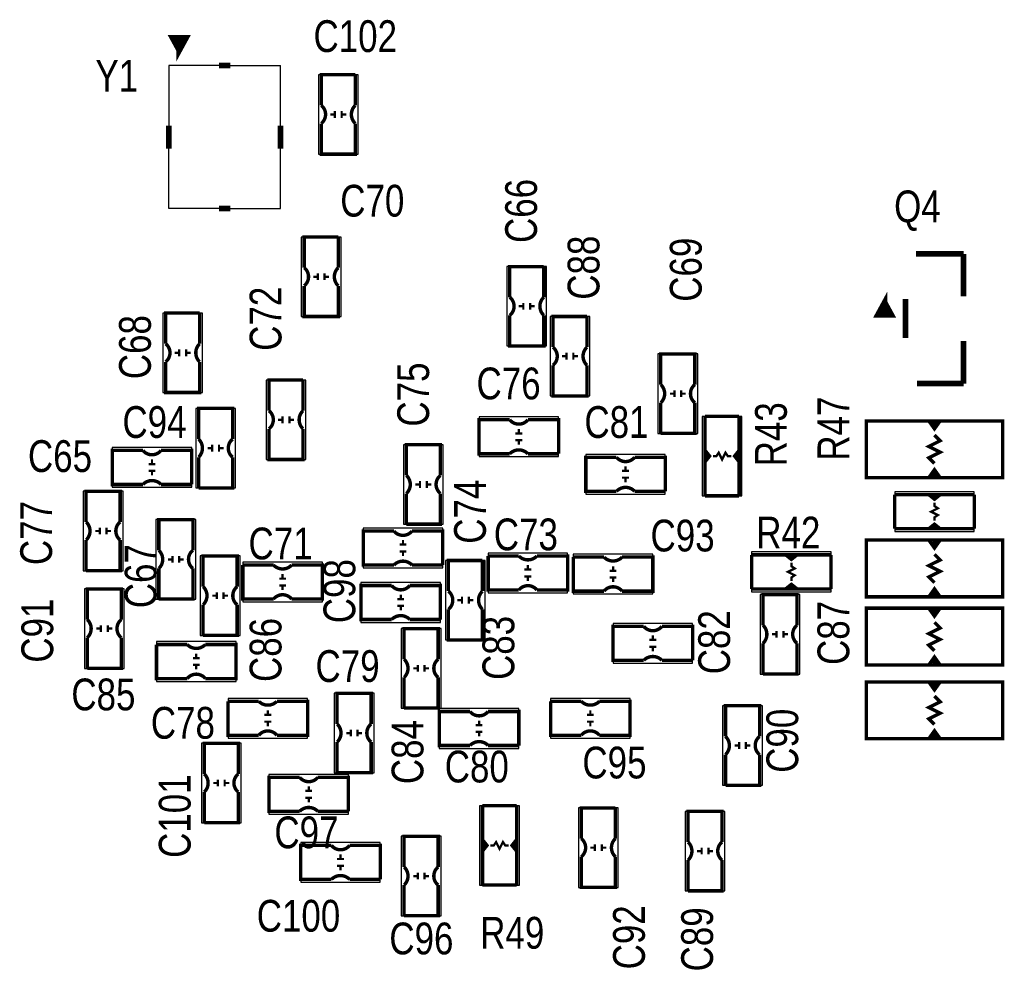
# Model space of a CAD drawing. Extents: x 0 to 180, y 0 to 69.
# Tile 3 of 6: x 27 to 49, y 27 to 48. Entities that reach past the tile are written whole.
import ezdxf
from ezdxf.enums import TextEntityAlignment as Align

# ---------------------------------------------------------------- set-up
doc = ezdxf.new("R2010")
doc.units = 0
doc.layers.add('PG_SILKSCREEN_TOP', color=92, linetype='CONTINUOUS')
doc.layers.add('RD_SILKSCREEN_TOP', color=20, linetype='CONTINUOUS')

msp = doc.modelspace()

# ---------------------------------------------------------------- linework, layer by layer
at = {"layer": 'PG_SILKSCREEN_TOP'}
for points, const_width in [([(30.226, 47.4091), (30.0736, 47.6885), (30.3784, 47.6885), (30.226, 47.4091), (30.226, 47.6631)], 0.127), ([(31.115, 47.065946), (31.369, 47.065946)], 0.127), ([(34.163, 46.863), (33.401, 46.863), (33.401, 46.1772)], 0.0762), ([(34.163, 46.863), (34.163, 46.1772)], 0.0762), ([(33.7058, 45.8978), (33.7058, 46.0502)], 0.0508), ([(33.8582, 45.8978), (33.8582, 46.0502)], 0.0508), ([(34.163, 45.7708), (34.163, 45.085), (33.401, 45.085), (33.401, 45.7708)], 0.0762), ([(33.6042, 45.974), (33.7058, 45.974)], 0.0508), ([(33.8582, 45.974), (33.9598, 45.974)], 0.0508), ([(29.992066, 45.212), (29.992066, 45.72)], 0.127), ([(32.491934, 45.212), (32.491934, 45.72)], 0.127), ([(31.369, 43.866054), (31.115, 43.866054)], 0.127), ([(33.782, 43.2308), (33.02, 43.2308), (33.02, 42.545)], 0.0762), ([(33.782, 43.2308), (33.782, 42.545)], 0.0762), ([(47.766986, 42.852086), (46.703488, 42.852086)], 0.127), ([(47.766986, 41.90238), (47.766986, 42.852086)], 0.127), ([(38.3794, 42.5704), (37.6174, 42.5704), (37.6174, 41.8846)], 0.0762), ([(38.3794, 42.5704), (38.3794, 41.8846)], 0.0762), ([(33.2232, 42.3418), (33.3248, 42.3418)], 0.0508), ([(33.3248, 42.2656), (33.3248, 42.418)], 0.0508), ([(33.4772, 42.2656), (33.4772, 42.418)], 0.0508), ([(33.4772, 42.3418), (33.5788, 42.3418)], 0.0508), ([(33.782, 42.1386), (33.782, 41.4528), (33.02, 41.4528), (33.02, 42.1386)], 0.0762), ([(46.002194, 41.766998), (46.154594, 41.487598), (45.849794, 41.487598), (46.002194, 41.766998), (46.002194, 41.512998)], 0.127), ([(46.467014, 41.843706), (46.467014, 40.971216)], 0.127), ([(37.8206, 41.6814), (37.9222, 41.6814)], 0.0508), ([(37.9222, 41.6052), (37.9222, 41.7576)], 0.0508), ([(38.0746, 41.6052), (38.0746, 41.7576)], 0.0508), ([(38.0746, 41.6814), (38.1762, 41.6814)], 0.0508), ([(30.6832, 41.529), (29.9212, 41.529), (29.9212, 40.8432)], 0.0762), ([(30.6832, 41.529), (30.6832, 40.8432)], 0.0762), ([(38.3794, 41.4782), (38.3794, 40.7924), (37.6174, 40.7924), (37.6174, 41.4782)], 0.0762), ([(39.3446, 41.4528), (38.5826, 41.4528), (38.5826, 40.767)], 0.0762), ([(39.3446, 41.4528), (39.3446, 40.767)], 0.0762), ([(47.766986, 40.90162), (47.766986, 39.951914)], 0.127), ([(30.226, 40.5638), (30.226, 40.7162)], 0.0508), ([(30.3784, 40.5638), (30.3784, 40.7162)], 0.0508), ([(30.1244, 40.64), (30.226, 40.64)], 0.0508), ([(30.3784, 40.64), (30.48, 40.64)], 0.0508), ([(38.7858, 40.5638), (38.8874, 40.5638)], 0.0508), ([(38.8874, 40.4876), (38.8874, 40.64)], 0.0508), ([(39.0398, 40.4876), (39.0398, 40.64)], 0.0508), ([(39.0398, 40.5638), (39.1414, 40.5638)], 0.0508), ([(40.9956, 39.9288), (40.9956, 40.6146), (41.7576, 40.6146), (41.7576, 39.9288)], 0.0762), ([(30.6832, 40.4368), (30.6832, 39.751), (29.9212, 39.751), (29.9212, 40.4368)], 0.0762), ([(39.3446, 40.3606), (39.3446, 39.6748), (38.5826, 39.6748), (38.5826, 40.3606)], 0.0762), ([(32.9946, 40.0304), (32.2326, 40.0304), (32.2326, 39.3446)], 0.0762), ([(32.9946, 40.0304), (32.9946, 39.3446)], 0.0762), ([(46.72838, 39.951914), (47.766986, 39.951914)], 0.127), ([(41.3004, 39.7256), (41.1988, 39.7256)], 0.0508), ([(41.3004, 39.8018), (41.3004, 39.6494)], 0.0508), ([(41.4528, 39.8018), (41.4528, 39.6494)], 0.0508), ([(41.5544, 39.7256), (41.4528, 39.7256)], 0.0508), ([(30.6578, 38.7096), (30.6578, 39.3954), (31.4198, 39.3954), (31.4198, 38.7096)], 0.0762), ([(40.9956, 38.8366), (41.7576, 38.8366), (41.7576, 39.5224)], 0.0762), ([(40.9956, 38.8366), (40.9956, 39.5224)], 0.0762), ([(32.5374, 39.0652), (32.5374, 39.2176)], 0.0508), ([(32.6898, 39.0652), (32.6898, 39.2176)], 0.0508), ([(42.7482, 39.2176), (41.9862, 39.2176)], 0.0762), ([(41.9862, 39.2176), (41.9862, 38.4556), (42.0878, 38.3286), (41.9862, 38.2016), (41.9862, 37.4396)], 0.0762), ([(42.7482, 37.4396), (42.7482, 38.2016), (42.6466, 38.3286), (42.7482, 38.4556), (42.7482, 39.2176)], 0.0762), ([(32.4358, 39.1414), (32.5374, 39.1414)], 0.0508), ([(32.6898, 39.1414), (32.7914, 39.1414)], 0.0508), ([(37.6174, 38.3794), (36.9316, 38.3794), (36.9316, 39.1414), (37.6174, 39.1414)], 0.0762), ([(38.7096, 38.3794), (38.7096, 39.1414), (38.0238, 39.1414)], 0.0762), ([(48.641, 37.846), (45.593, 37.846), (45.593, 39.116), (48.641, 39.116), (48.641, 37.846)], 0.0762), ([(46.99, 39.116), (47.117, 38.9382), (47.244, 39.116)], 0.0762), ([(47.117, 38.9382), (47.117, 39.0652), (47.0662, 39.0652), (47.1678, 39.0652)], 0.0762), ([(32.9946, 38.9382), (32.9946, 38.2524), (32.2326, 38.2524), (32.2326, 38.9382)], 0.0762), ([(37.7444, 38.8366), (37.8968, 38.8366)], 0.0508), ([(37.8206, 38.9382), (37.8206, 38.8366)], 0.0508), ([(47.117, 38.7985), (47.244, 38.6715), (46.99, 38.5445), (47.244, 38.4175), (46.99, 38.2905), (47.117, 38.1635)], 0.0762), ([(30.9626, 38.5826), (30.9626, 38.4302)], 0.0508), ([(31.115, 38.5826), (31.115, 38.4302)], 0.0508), ([(35.306, 37.8968), (35.306, 38.5826), (36.068, 38.5826), (36.068, 37.8968)], 0.0762), ([(37.7444, 38.6842), (37.8968, 38.6842)], 0.0508), ([(37.8206, 38.6842), (37.8206, 38.5826)], 0.0508), ([(29.4132, 37.6936), (28.7274, 37.6936), (28.7274, 38.4556), (29.4132, 38.4556)], 0.0762), ([(30.5054, 37.6936), (30.5054, 38.4556), (29.8196, 38.4556)], 0.0762), ([(30.6578, 37.6174), (31.4198, 37.6174), (31.4198, 38.3032)], 0.0762), ([(30.6578, 37.6174), (30.6578, 38.3032)], 0.0762), ([(30.9626, 38.5064), (30.861, 38.5064)], 0.0508), ([(31.2166, 38.5064), (31.115, 38.5064)], 0.0508), ([(38.7096, 38.3794), (38.0238, 38.3794)], 0.0762), ([(40.005, 37.5412), (39.3192, 37.5412), (39.3192, 38.3032), (40.005, 38.3032)], 0.0762), ([(41.0972, 37.5412), (41.0972, 38.3032), (40.4114, 38.3032)], 0.0762), ([(41.9862, 38.2016), (41.9862, 38.4556)], 0.0762), ([(42.037, 38.3032), (42.037, 38.3794)], 0.0762), ([(42.5704, 38.3286), (42.4942, 38.3286), (42.4434, 38.4048), (42.3672, 38.2524), (42.291, 38.4048), (42.2402, 38.3286), (42.164, 38.3286)], 0.0508), ([(42.7228, 38.3032), (42.7228, 38.3794)], 0.0762), ([(42.7482, 38.2016), (42.7482, 38.4556)], 0.0762), ([(29.5402, 38.1508), (29.6926, 38.1508)], 0.0508), ([(29.6164, 38.2524), (29.6164, 38.1508)], 0.0508), ([(40.2082, 38.1), (40.2082, 37.9984)], 0.0508), ([(29.5402, 37.9984), (29.6926, 37.9984)], 0.0508), ([(29.6164, 37.9984), (29.6164, 37.8968)], 0.0508), ([(40.132, 37.9984), (40.2844, 37.9984)], 0.0508), ([(47.244, 37.846), (47.117, 38.0238), (46.99, 37.846)], 0.0762), ([(47.117, 38.0238), (47.117, 37.8968), (47.1678, 37.8968), (47.0662, 37.8968)], 0.0762), ([(30.5054, 37.6936), (29.8196, 37.6936)], 0.0762), ([(35.6108, 37.6936), (35.5092, 37.6936)], 0.0508), ([(35.6108, 37.7698), (35.6108, 37.6174)], 0.0508), ([(35.7632, 37.7698), (35.7632, 37.6174)], 0.0508), ([(35.8648, 37.6936), (35.7632, 37.6936)], 0.0508), ([(40.132, 37.846), (40.2844, 37.846)], 0.0508), ([(40.2082, 37.846), (40.2082, 37.7444)], 0.0508), ([(28.1432, 36.8554), (28.1432, 37.5412), (28.9052, 37.5412), (28.9052, 36.8554)], 0.0762), ([(35.306, 36.8046), (36.068, 36.8046), (36.068, 37.4904)], 0.0762), ([(35.306, 36.8046), (35.306, 37.4904)], 0.0762), ([(41.0972, 37.5412), (40.4114, 37.5412)], 0.0762), ([(41.9862, 37.4396), (42.7482, 37.4396)], 0.0762), ([(48.006, 37.465), (47.244, 37.465), (47.117, 37.3634), (46.99, 37.465), (46.228, 37.465)], 0.0762), ([(46.228, 37.465), (46.228, 36.703)], 0.0762), ([(46.99, 37.465), (47.244, 37.465)], 0.0762), ([(47.0916, 37.4142), (47.1678, 37.4142)], 0.0762), ([(48.006, 36.703), (48.006, 37.465)], 0.0762), ([(47.117, 36.8808), (47.117, 36.957), (47.1932, 37.0078), (47.0408, 37.084), (47.1932, 37.1602), (47.117, 37.211), (47.117, 37.2872)], 0.0508), ([(29.7688, 36.2204), (29.7688, 36.9062), (30.5308, 36.9062), (30.5308, 36.2204)], 0.0762), ([(46.228, 36.703), (46.99, 36.703), (47.117, 36.8046), (47.244, 36.703), (48.006, 36.703)], 0.0762), ([(28.448, 36.6522), (28.3464, 36.6522)], 0.0508), ([(28.448, 36.7284), (28.448, 36.576)], 0.0508), ([(28.6004, 36.7284), (28.6004, 36.576)], 0.0508), ([(28.702, 36.6522), (28.6004, 36.6522)], 0.0508), ([(35.0266, 35.8902), (34.3408, 35.8902), (34.3408, 36.6522), (35.0266, 36.6522)], 0.0762), ([(36.1188, 35.8902), (36.1188, 36.6522), (35.433, 36.6522)], 0.0762), ([(46.99, 36.703), (47.244, 36.703)], 0.0762), ([(47.0916, 36.7284), (47.1678, 36.7284)], 0.0762), ([(28.1432, 35.7632), (28.9052, 35.7632), (28.9052, 36.449)], 0.0762), ([(28.1432, 35.7632), (28.1432, 36.449)], 0.0762), ([(35.1536, 36.3474), (35.306, 36.3474)], 0.0508), ([(35.2298, 36.449), (35.2298, 36.3474)], 0.0508), ([(45.593, 36.449), (48.641, 36.449), (48.641, 35.179), (45.593, 35.179), (45.593, 36.449)], 0.0762), ([(46.99, 36.449), (47.117, 36.2712), (47.244, 36.449)], 0.0762), ([(47.117, 36.2712), (47.117, 36.3982), (47.0662, 36.3982), (47.1678, 36.3982)], 0.0762), ([(30.0736, 36.0934), (30.0736, 35.941)], 0.0508), ([(30.226, 36.0934), (30.226, 35.941)], 0.0508), ([(30.7594, 35.4076), (30.7594, 36.0934), (31.5214, 36.0934), (31.5214, 35.4076)], 0.0762), ([(35.1536, 36.195), (35.306, 36.195)], 0.0508), ([(35.2298, 36.195), (35.2298, 36.0934)], 0.0508), ([(37.1348, 36.0934), (37.1348, 35.3314), (37.8206, 35.3314)], 0.0762), ([(37.1348, 36.0934), (37.8206, 36.0934)], 0.0762), ([(38.227, 36.0934), (38.9128, 36.0934), (38.9128, 35.3314), (38.227, 35.3314)], 0.0762), ([(44.8056, 36.1188), (44.0436, 36.1188), (43.9166, 36.0172), (43.7896, 36.1188), (43.0276, 36.1188)], 0.0762), ([(43.0276, 36.1188), (43.0276, 35.3568)], 0.0762), ([(43.7896, 36.1188), (44.0436, 36.1188)], 0.0762), ([(44.8056, 35.3568), (44.8056, 36.1188)], 0.0762), ([(47.117, 35.4965), (46.99, 35.6235), (47.244, 35.7505), (46.99, 35.8775), (47.244, 36.0045), (47.117, 36.1315)], 0.0762), ([(30.0736, 36.0172), (29.972, 36.0172)], 0.0508), ([(30.3276, 36.0172), (30.226, 36.0172)], 0.0508), ([(31.6484, 35.8902), (31.6484, 35.1282), (32.3342, 35.1282)], 0.0762), ([(31.6484, 35.8902), (32.3342, 35.8902)], 0.0762), ([(32.7406, 35.8902), (33.4264, 35.8902), (33.4264, 35.1282), (32.7406, 35.1282)], 0.0762), ([(36.1188, 35.8902), (35.433, 35.8902)], 0.0762), ([(37.0078, 35.9918), (36.2458, 35.9918), (36.2458, 35.306)], 0.0762), ([(37.0078, 35.9918), (37.0078, 35.306)], 0.0762), ([(38.0238, 35.7886), (38.0238, 35.8902)], 0.0508), ([(39.0398, 36.068), (39.0398, 35.306), (39.7256, 35.306)], 0.0762), ([(39.0398, 36.068), (39.7256, 36.068)], 0.0762), ([(40.132, 36.068), (40.8178, 36.068), (40.8178, 35.306), (40.132, 35.306)], 0.0762), ([(43.9166, 35.5346), (43.9166, 35.6108), (43.9928, 35.6616), (43.8404, 35.7378), (43.9928, 35.814), (43.9166, 35.8648), (43.9166, 35.941)], 0.0508), ([(43.8912, 36.068), (43.9674, 36.068)], 0.0762), ([(29.7688, 35.1282), (30.5308, 35.1282), (30.5308, 35.814)], 0.0762), ([(29.7688, 35.1282), (29.7688, 35.814)], 0.0762), ([(32.5374, 35.5854), (32.5374, 35.687)], 0.0508), ([(38.1, 35.7886), (37.9476, 35.7886)], 0.0508), ([(40.005, 35.7632), (39.8526, 35.7632)], 0.0508), ([(39.9288, 35.7632), (39.9288, 35.8648)], 0.0508), ([(32.6136, 35.5854), (32.4612, 35.5854)], 0.0508), ([(32.6136, 35.433), (32.4612, 35.433)], 0.0508), ([(32.5374, 35.3314), (32.5374, 35.433)], 0.0508), ([(34.9758, 34.671), (34.29, 34.671), (34.29, 35.433), (34.9758, 35.433)], 0.0762), ([(36.068, 34.671), (36.068, 35.433), (35.3822, 35.433)], 0.0762), ([(38.1, 35.6362), (37.9476, 35.6362)], 0.0508), ([(38.0238, 35.5346), (38.0238, 35.6362)], 0.0508), ([(40.005, 35.6108), (39.8526, 35.6108)], 0.0508), ([(39.9288, 35.5092), (39.9288, 35.6108)], 0.0508), ([(43.0276, 35.3568), (43.7896, 35.3568), (43.9166, 35.4584), (44.0436, 35.3568), (44.8056, 35.3568)], 0.0762), ([(28.1686, 34.671), (28.1686, 35.3568), (28.9306, 35.3568), (28.9306, 34.671)], 0.0762), ([(31.0642, 35.2806), (31.0642, 35.1282)], 0.0508), ([(31.2166, 35.2806), (31.2166, 35.1282)], 0.0508), ([(35.179, 35.2298), (35.179, 35.1282)], 0.0508), ([(43.2816, 34.544), (43.2816, 35.2298), (44.0436, 35.2298), (44.0436, 34.544)], 0.0762), ([(43.7896, 35.3568), (44.0436, 35.3568)], 0.0762), ([(43.8912, 35.3822), (43.9674, 35.3822)], 0.0762), ([(47.244, 35.179), (47.117, 35.3568), (46.99, 35.179)], 0.0762), ([(47.117, 35.3568), (47.117, 35.2298), (47.1678, 35.2298), (47.0662, 35.2298)], 0.0762), ([(30.7594, 34.3154), (31.5214, 34.3154), (31.5214, 35.0012)], 0.0762), ([(30.7594, 34.3154), (30.7594, 35.0012)], 0.0762), ([(31.0642, 35.2044), (30.9626, 35.2044)], 0.0508), ([(31.3182, 35.2044), (31.2166, 35.2044)], 0.0508), ([(35.1028, 35.1282), (35.2552, 35.1282)], 0.0508), ([(36.449, 35.1028), (36.5506, 35.1028)], 0.0508), ([(36.5506, 35.0266), (36.5506, 35.179)], 0.0508), ([(36.703, 35.0266), (36.703, 35.179)], 0.0508), ([(36.703, 35.1028), (36.8046, 35.1028)], 0.0508), ([(35.1028, 34.9758), (35.2552, 34.9758)], 0.0508), ([(35.179, 34.9758), (35.179, 34.8742)], 0.0508), ([(37.0078, 34.8996), (37.0078, 34.2138), (36.2458, 34.2138), (36.2458, 34.8996)], 0.0762), ([(45.593, 34.925), (48.641, 34.925), (48.641, 33.655), (45.593, 33.655), (45.593, 34.925)], 0.0762), ([(46.99, 34.925), (47.117, 34.7472), (47.244, 34.925)], 0.0762), ([(47.117, 34.7472), (47.117, 34.8742), (47.0662, 34.8742), (47.1678, 34.8742)], 0.0762), ([(36.068, 34.671), (35.3822, 34.671)], 0.0762), ([(47.117, 33.9725), (46.99, 34.0995), (47.244, 34.2265), (46.99, 34.3535), (47.244, 34.4805), (47.117, 34.6075)], 0.0762), ([(28.4734, 34.4678), (28.3718, 34.4678)], 0.0508), ([(28.4734, 34.544), (28.4734, 34.3916)], 0.0508), ([(28.6258, 34.544), (28.6258, 34.3916)], 0.0508), ([(28.7274, 34.4678), (28.6258, 34.4678)], 0.0508), ([(35.2552, 33.782), (35.2552, 34.4678), (36.0172, 34.4678), (36.0172, 33.782)], 0.0762), ([(40.6146, 33.7566), (39.9288, 33.7566), (39.9288, 34.5186), (40.6146, 34.5186)], 0.0762), ([(41.7068, 33.7566), (41.7068, 34.5186), (41.021, 34.5186)], 0.0762), ([(43.5864, 34.3408), (43.4848, 34.3408)], 0.0508), ([(43.5864, 34.417), (43.5864, 34.2646)], 0.0508), ([(43.7388, 34.417), (43.7388, 34.2646)], 0.0508), ([(43.8404, 34.3408), (43.7388, 34.3408)], 0.0508), ([(28.1686, 33.5788), (28.9306, 33.5788), (28.9306, 34.2646)], 0.0762), ([(28.1686, 33.5788), (28.1686, 34.2646)], 0.0762), ([(29.718, 34.1122), (29.718, 33.3502), (30.4038, 33.3502)], 0.0762), ([(29.718, 34.1122), (30.4038, 34.1122)], 0.0762), ([(30.8102, 34.1122), (31.496, 34.1122), (31.496, 33.3502), (30.8102, 33.3502)], 0.0762), ([(40.7416, 34.2138), (40.894, 34.2138)], 0.0508), ([(40.8178, 34.3154), (40.8178, 34.2138)], 0.0508), ([(43.2816, 33.4518), (44.0436, 33.4518), (44.0436, 34.1376)], 0.0762), ([(43.2816, 33.4518), (43.2816, 34.1376)], 0.0762), ([(30.607, 33.8074), (30.607, 33.909)], 0.0508), ([(40.7416, 34.0614), (40.894, 34.0614)], 0.0508), ([(40.8178, 34.0614), (40.8178, 33.9598)], 0.0508), ([(30.6832, 33.8074), (30.5308, 33.8074)], 0.0508), ([(41.7068, 33.7566), (41.021, 33.7566)], 0.0762), ([(47.244, 33.655), (47.117, 33.8328), (46.99, 33.655)], 0.0762), ([(47.117, 33.8328), (47.117, 33.7058), (47.1678, 33.7058), (47.0662, 33.7058)], 0.0762), ([(30.6832, 33.655), (30.5308, 33.655)], 0.0508), ([(30.607, 33.5534), (30.607, 33.655)], 0.0508), ([(35.56, 33.5788), (35.4584, 33.5788)], 0.0508), ([(35.56, 33.655), (35.56, 33.5026)], 0.0508), ([(35.7124, 33.655), (35.7124, 33.5026)], 0.0508), ([(35.814, 33.5788), (35.7124, 33.5788)], 0.0508), ([(35.2552, 32.6898), (36.0172, 32.6898), (36.0172, 33.3756)], 0.0762), ([(35.2552, 32.6898), (35.2552, 33.3756)], 0.0762), ([(45.593, 33.274), (48.641, 33.274), (48.641, 32.004), (45.593, 32.004), (45.593, 33.274)], 0.0762), ([(46.99, 33.274), (47.117, 33.0962), (47.244, 33.274)], 0.0762), ([(47.117, 33.0962), (47.117, 33.2232), (47.0662, 33.2232), (47.1678, 33.2232)], 0.0762), ([(33.7566, 32.3342), (33.7566, 33.02), (34.5186, 33.02), (34.5186, 32.3342)], 0.0762), ([(31.3182, 32.8422), (31.3182, 32.0802), (32.004, 32.0802)], 0.0762), ([(31.3182, 32.8422), (32.004, 32.8422)], 0.0762), ([(32.4104, 32.8422), (33.0962, 32.8422), (33.0962, 32.0802), (32.4104, 32.0802)], 0.0762), ([(38.5318, 32.8422), (38.5318, 32.0802), (39.2176, 32.0802)], 0.0762), ([(38.5318, 32.8422), (39.2176, 32.8422)], 0.0762), ([(39.624, 32.8422), (40.3098, 32.8422), (40.3098, 32.0802), (39.624, 32.0802)], 0.0762), ([(47.117, 32.3215), (46.99, 32.4485), (47.244, 32.5755), (46.99, 32.7025), (47.244, 32.8295), (47.117, 32.9565)], 0.0762), ([(32.2072, 32.5374), (32.2072, 32.639)], 0.0508), ([(36.7284, 31.8516), (36.0426, 31.8516), (36.0426, 32.6136), (36.7284, 32.6136)], 0.0762), ([(37.8206, 31.8516), (37.8206, 32.6136), (37.1348, 32.6136)], 0.0762), ([(39.4208, 32.5374), (39.4208, 32.639)], 0.0508), ([(42.4434, 32.0548), (42.4434, 32.7406), (43.2054, 32.7406), (43.2054, 32.0548)], 0.0762), ([(32.2834, 32.5374), (32.131, 32.5374)], 0.0508), ([(32.2834, 32.385), (32.131, 32.385)], 0.0508), ([(32.2072, 32.2834), (32.2072, 32.385)], 0.0508), ([(36.9316, 32.4104), (36.9316, 32.3088)], 0.0508), ([(39.497, 32.5374), (39.3446, 32.5374)], 0.0508), ([(39.497, 32.385), (39.3446, 32.385)], 0.0508), ([(39.4208, 32.2834), (39.4208, 32.385)], 0.0508), ([(34.0614, 32.131), (33.9598, 32.131)], 0.0508), ([(34.0614, 32.2072), (34.0614, 32.0548)], 0.0508), ([(34.2138, 32.2072), (34.2138, 32.0548)], 0.0508), ([(34.3154, 32.131), (34.2138, 32.131)], 0.0508), ([(36.8554, 32.3088), (37.0078, 32.3088)], 0.0508), ([(36.8554, 32.1564), (37.0078, 32.1564)], 0.0508), ([(36.9316, 32.1564), (36.9316, 32.0548)], 0.0508), ([(47.244, 32.004), (47.117, 32.1818), (46.99, 32.004)], 0.0762), ([(47.117, 32.1818), (47.117, 32.0548), (47.1678, 32.0548), (47.0662, 32.0548)], 0.0762), ([(30.7848, 31.2166), (30.7848, 31.9024), (31.5468, 31.9024), (31.5468, 31.2166)], 0.0762), ([(33.7566, 31.242), (34.5186, 31.242), (34.5186, 31.9278)], 0.0762), ([(33.7566, 31.242), (33.7566, 31.9278)], 0.0762), ([(42.7482, 31.9278), (42.7482, 31.7754)], 0.0508), ([(42.9006, 31.9278), (42.9006, 31.7754)], 0.0508), ([(37.8206, 31.8516), (37.1348, 31.8516)], 0.0762), ([(42.7482, 31.8516), (42.6466, 31.8516)], 0.0508), ([(43.0022, 31.8516), (42.9006, 31.8516)], 0.0508), ([(42.4434, 30.9626), (43.2054, 30.9626), (43.2054, 31.6484)], 0.0762), ([(42.4434, 30.9626), (42.4434, 31.6484)], 0.0762), ([(31.0896, 31.0896), (31.0896, 30.9372)], 0.0508), ([(31.242, 31.0896), (31.242, 30.9372)], 0.0508), ([(32.9184, 30.3784), (32.2326, 30.3784), (32.2326, 31.1404), (32.9184, 31.1404)], 0.0762), ([(34.0106, 30.3784), (34.0106, 31.1404), (33.3248, 31.1404)], 0.0762), ([(30.7848, 30.1244), (31.5468, 30.1244), (31.5468, 30.8102)], 0.0762), ([(30.7848, 30.1244), (30.7848, 30.8102)], 0.0762), ([(31.0896, 31.0134), (30.988, 31.0134)], 0.0508), ([(31.3436, 31.0134), (31.242, 31.0134)], 0.0508), ([(33.0454, 30.8356), (33.1978, 30.8356)], 0.0508), ([(33.1216, 30.9372), (33.1216, 30.8356)], 0.0508), ([(33.0454, 30.6832), (33.1978, 30.6832)], 0.0508), ([(33.1216, 30.6832), (33.1216, 30.5816)], 0.0508), ([(34.0106, 30.3784), (33.3248, 30.3784)], 0.0762), ([(37.7698, 30.5054), (37.0078, 30.5054)], 0.0762), ([(37.0078, 30.5054), (37.0078, 29.7434), (37.1094, 29.6164), (37.0078, 29.4894), (37.0078, 28.7274)], 0.0762), ([(37.7698, 28.7274), (37.7698, 29.4894), (37.6682, 29.6164), (37.7698, 29.7434), (37.7698, 30.5054)], 0.0762), ([(39.9796, 30.4546), (39.2176, 30.4546), (39.2176, 29.7688)], 0.0762), ([(39.9796, 30.4546), (39.9796, 29.7688)], 0.0762), ([(41.6052, 29.6926), (41.6052, 30.3784), (42.3672, 30.3784), (42.3672, 29.6926)], 0.0762), ([(35.2552, 29.1338), (35.2552, 29.8196), (36.0172, 29.8196), (36.0172, 29.1338)], 0.0762), ([(37.0078, 29.4894), (37.0078, 29.7434)], 0.0762), ([(37.592, 29.6164), (37.5158, 29.6164), (37.465, 29.6926), (37.3888, 29.5402), (37.3126, 29.6926), (37.2618, 29.6164), (37.1856, 29.6164)], 0.0508), ([(37.7698, 29.4894), (37.7698, 29.7434)], 0.0762), ([(33.6296, 28.8544), (32.9438, 28.8544), (32.9438, 29.6164), (33.6296, 29.6164)], 0.0762), ([(34.7218, 28.8544), (34.7218, 29.6164), (34.036, 29.6164)], 0.0762), ([(37.0586, 29.591), (37.0586, 29.6672)], 0.0762), ([(37.7444, 29.591), (37.7444, 29.6672)], 0.0762), ([(39.4208, 29.5656), (39.5224, 29.5656)], 0.0508), ([(39.5224, 29.4894), (39.5224, 29.6418)], 0.0508), ([(39.6748, 29.4894), (39.6748, 29.6418)], 0.0508), ([(39.6748, 29.5656), (39.7764, 29.5656)], 0.0508), ([(41.91, 29.4894), (41.8084, 29.4894)], 0.0508), ([(41.91, 29.5656), (41.91, 29.4132)], 0.0508), ([(42.0624, 29.5656), (42.0624, 29.4132)], 0.0508), ([(42.164, 29.4894), (42.0624, 29.4894)], 0.0508), ([(33.7566, 29.3116), (33.909, 29.3116)], 0.0508), ([(33.8328, 29.4132), (33.8328, 29.3116)], 0.0508), ([(39.9796, 29.3624), (39.9796, 28.6766), (39.2176, 28.6766), (39.2176, 29.3624)], 0.0762), ([(41.6052, 28.6004), (42.3672, 28.6004), (42.3672, 29.2862)], 0.0762), ([(41.6052, 28.6004), (41.6052, 29.2862)], 0.0762), ([(33.7566, 29.1592), (33.909, 29.1592)], 0.0508), ([(33.8328, 29.1592), (33.8328, 29.0576)], 0.0508), ([(34.7218, 28.8544), (34.036, 28.8544)], 0.0762), ([(35.56, 28.9306), (35.4584, 28.9306)], 0.0508), ([(35.56, 29.0068), (35.56, 28.8544)], 0.0508), ([(35.7124, 29.0068), (35.7124, 28.8544)], 0.0508), ([(35.814, 28.9306), (35.7124, 28.9306)], 0.0508), ([(35.2552, 28.0416), (36.0172, 28.0416), (36.0172, 28.7274)], 0.0762), ([(35.2552, 28.0416), (35.2552, 28.7274)], 0.0762), ([(37.0078, 28.7274), (37.7698, 28.7274)], 0.0762)]:
    msp.add_lwpolyline(points, dxfattribs=dict(at, const_width=const_width))
for points in [[(31.115, 47.065946), (29.992066, 47.065946), (29.992066, 45.72)], [(31.369, 47.065946), (32.491934, 47.065946)], [(32.491934, 45.72), (32.491934, 47.065946)], [(33.3375, 46.863), (33.3375, 45.085)], [(34.2265, 46.863), (33.3375, 46.863)], [(34.2265, 45.085), (34.2265, 46.863)], [(31.115, 43.866054), (29.992066, 43.866054), (29.992066, 45.212)], [(31.369, 43.866054), (32.491934, 43.866054), (32.491934, 45.212)], [(33.3375, 45.085), (34.2265, 45.085)], [(32.9565, 43.2308), (32.9565, 41.4528)], [(33.8455, 43.2308), (32.9565, 43.2308)], [(33.8455, 41.4528), (33.8455, 43.2308)], [(37.5539, 42.5704), (37.5539, 40.7924)], [(38.4429, 42.5704), (37.5539, 42.5704)], [(38.4429, 40.7924), (38.4429, 42.5704)], [(29.8577, 41.529), (29.8577, 39.751)], [(30.7467, 41.529), (29.8577, 41.529)], [(30.7467, 39.751), (30.7467, 41.529)], [(32.9565, 41.4528), (33.8455, 41.4528)], [(38.5191, 41.4528), (38.5191, 39.6748)], [(39.4081, 41.4528), (38.5191, 41.4528)], [(39.4081, 39.6748), (39.4081, 41.4528)], [(37.5539, 40.7924), (38.4429, 40.7924)], [(41.8211, 40.6146), (40.9321, 40.6146)], [(40.9321, 40.6146), (40.9321, 38.8366)], [(41.8211, 38.8366), (41.8211, 40.6146)], [(32.1691, 40.0304), (32.1691, 38.2524)], [(33.0581, 40.0304), (32.1691, 40.0304)], [(33.0581, 38.2524), (33.0581, 40.0304)], [(29.8577, 39.751), (30.7467, 39.751)], [(38.5191, 39.6748), (39.4081, 39.6748)], [(31.4833, 39.3954), (30.5943, 39.3954)], [(30.5943, 39.3954), (30.5943, 37.6174)], [(31.4833, 37.6174), (31.4833, 39.3954)], [(38.7096, 39.2049), (36.9316, 39.2049)], [(36.9316, 39.2049), (36.9316, 38.3159)], [(38.7096, 38.3159), (38.7096, 39.2049)], [(42.8117, 39.2176), (41.9227, 39.2176)], [(41.9227, 39.2176), (41.9227, 37.4396)], [(42.8117, 37.4396), (42.8117, 39.2176)], [(40.9321, 38.8366), (41.8211, 38.8366)], [(36.1315, 38.5826), (35.2425, 38.5826)], [(35.2425, 38.5826), (35.2425, 36.8046)], [(36.1315, 36.8046), (36.1315, 38.5826)], [(30.5054, 38.5191), (28.7274, 38.5191)], [(28.7274, 38.5191), (28.7274, 37.6301)], [(30.5054, 37.6301), (30.5054, 38.5191)], [(41.0972, 38.3667), (39.3192, 38.3667)], [(39.3192, 38.3667), (39.3192, 37.4777)], [(41.0972, 37.4777), (41.0972, 38.3667)], [(32.1691, 38.2524), (33.0581, 38.2524)], [(36.9316, 38.3159), (38.7096, 38.3159)], [(28.9687, 37.5412), (28.0797, 37.5412)], [(28.0797, 37.5412), (28.0797, 35.7632)], [(28.7274, 37.6301), (30.5054, 37.6301)], [(28.9687, 35.7632), (28.9687, 37.5412)], [(30.5943, 37.6174), (31.4833, 37.6174)], [(39.3192, 37.4777), (41.0972, 37.4777)], [(41.9227, 37.4396), (42.8117, 37.4396)], [(48.006, 37.5285), (46.228, 37.5285)], [(46.228, 37.5285), (46.228, 36.6395)], [(48.006, 36.6395), (48.006, 37.5285)], [(30.5943, 36.9062), (29.7053, 36.9062)], [(29.7053, 36.9062), (29.7053, 35.1282)], [(30.5943, 35.1282), (30.5943, 36.9062)], [(35.2425, 36.8046), (36.1315, 36.8046)], [(36.1188, 36.7157), (34.3408, 36.7157)], [(34.3408, 36.7157), (34.3408, 35.8267)], [(36.1188, 35.8267), (36.1188, 36.7157)], [(46.228, 36.6395), (48.006, 36.6395)], [(38.9128, 36.1569), (37.1348, 36.1569)], [(37.1348, 36.1569), (37.1348, 35.2679)], [(38.9128, 35.2679), (38.9128, 36.1569)], [(40.8178, 36.1315), (39.0398, 36.1315)], [(39.0398, 36.1315), (39.0398, 35.2425)], [(40.8178, 35.2425), (40.8178, 36.1315)], [(44.8056, 36.1823), (43.0276, 36.1823)], [(43.0276, 36.1823), (43.0276, 35.2933)], [(44.8056, 35.2933), (44.8056, 36.1823)], [(31.5849, 36.0934), (30.6959, 36.0934)], [(30.6959, 36.0934), (30.6959, 34.3154)], [(31.5849, 34.3154), (31.5849, 36.0934)], [(33.4264, 35.9537), (31.6484, 35.9537)], [(31.6484, 35.9537), (31.6484, 35.0647)], [(33.4264, 35.0647), (33.4264, 35.9537)], [(36.1823, 35.9918), (36.1823, 34.2138)], [(37.0713, 35.9918), (36.1823, 35.9918)], [(37.0713, 34.2138), (37.0713, 35.9918)], [(28.0797, 35.7632), (28.9687, 35.7632)], [(34.3408, 35.8267), (36.1188, 35.8267)], [(36.068, 35.4965), (34.29, 35.4965)], [(34.29, 35.4965), (34.29, 34.6075)], [(36.068, 34.6075), (36.068, 35.4965)], [(28.9941, 35.3568), (28.1051, 35.3568)], [(28.1051, 35.3568), (28.1051, 33.5788)], [(28.9941, 33.5788), (28.9941, 35.3568)], [(37.1348, 35.2679), (38.9128, 35.2679)], [(39.0398, 35.2425), (40.8178, 35.2425)], [(43.0276, 35.2933), (44.8056, 35.2933)], [(29.7053, 35.1282), (30.5943, 35.1282)], [(31.6484, 35.0647), (33.4264, 35.0647)], [(44.1071, 35.2298), (43.2181, 35.2298)], [(43.2181, 35.2298), (43.2181, 33.4518)], [(44.1071, 33.4518), (44.1071, 35.2298)], [(34.29, 34.6075), (36.068, 34.6075)], [(41.7068, 34.5821), (39.9288, 34.5821)], [(39.9288, 34.5821), (39.9288, 33.6931)], [(41.7068, 33.6931), (41.7068, 34.5821)], [(36.0807, 34.4678), (35.1917, 34.4678)], [(35.1917, 34.4678), (35.1917, 32.6898)], [(36.0807, 32.6898), (36.0807, 34.4678)], [(31.496, 34.1757), (29.718, 34.1757)], [(29.718, 34.1757), (29.718, 33.2867)], [(30.6959, 34.3154), (31.5849, 34.3154)], [(31.496, 33.2867), (31.496, 34.1757)], [(36.1823, 34.2138), (37.0713, 34.2138)], [(28.1051, 33.5788), (28.9941, 33.5788)], [(39.9288, 33.6931), (41.7068, 33.6931)], [(29.718, 33.2867), (31.496, 33.2867)], [(43.2181, 33.4518), (44.1071, 33.4518)], [(33.0962, 32.9057), (31.3182, 32.9057)], [(31.3182, 32.9057), (31.3182, 32.0167)], [(33.0962, 32.0167), (33.0962, 32.9057)], [(34.5821, 33.02), (33.6931, 33.02)], [(33.6931, 33.02), (33.6931, 31.242)], [(34.5821, 31.242), (34.5821, 33.02)], [(40.3098, 32.9057), (38.5318, 32.9057)], [(38.5318, 32.9057), (38.5318, 32.0167)], [(40.3098, 32.0167), (40.3098, 32.9057)], [(35.1917, 32.6898), (36.0807, 32.6898)], [(37.8206, 32.6771), (36.0426, 32.6771)], [(36.0426, 32.6771), (36.0426, 31.7881)], [(37.8206, 31.7881), (37.8206, 32.6771)], [(43.2689, 32.7406), (42.3799, 32.7406)], [(42.3799, 32.7406), (42.3799, 30.9626)], [(43.2689, 30.9626), (43.2689, 32.7406)], [(31.3182, 32.0167), (33.0962, 32.0167)], [(38.5318, 32.0167), (40.3098, 32.0167)], [(31.6103, 31.9024), (30.7213, 31.9024)], [(30.7213, 31.9024), (30.7213, 30.1244)], [(31.6103, 30.1244), (31.6103, 31.9024)], [(36.0426, 31.7881), (37.8206, 31.7881)], [(34.0106, 31.2039), (32.2326, 31.2039)], [(32.2326, 31.2039), (32.2326, 30.3149)], [(33.6931, 31.242), (34.5821, 31.242)], [(34.0106, 30.3149), (34.0106, 31.2039)], [(42.3799, 30.9626), (43.2689, 30.9626)], [(37.8333, 30.5054), (36.9443, 30.5054)], [(36.9443, 30.5054), (36.9443, 28.7274)], [(37.8333, 28.7274), (37.8333, 30.5054)], [(39.1541, 30.4546), (39.1541, 28.6766)], [(40.0431, 30.4546), (39.1541, 30.4546)], [(40.0431, 28.6766), (40.0431, 30.4546)], [(32.2326, 30.3149), (34.0106, 30.3149)], [(42.4307, 30.3784), (41.5417, 30.3784)], [(41.5417, 30.3784), (41.5417, 28.6004)], [(42.4307, 28.6004), (42.4307, 30.3784)], [(30.7213, 30.1244), (31.6103, 30.1244)], [(36.0807, 29.8196), (35.1917, 29.8196)], [(35.1917, 29.8196), (35.1917, 28.0416)], [(36.0807, 28.0416), (36.0807, 29.8196)], [(34.7218, 29.6799), (32.9438, 29.6799)], [(32.9438, 29.6799), (32.9438, 28.7909)], [(34.7218, 28.7909), (34.7218, 29.6799)], [(32.9438, 28.7909), (34.7218, 28.7909)], [(36.9443, 28.7274), (37.8333, 28.7274)], [(39.1541, 28.6766), (40.0431, 28.6766)], [(41.5417, 28.6004), (42.4307, 28.6004)], [(35.1917, 28.0416), (36.0807, 28.0416)]]:
    msp.add_lwpolyline(points, dxfattribs=at)
at = {"layer": 'PG_SILKSCREEN_TOP', "const_width": 0.0762}
for points in [[(33.401, 45.7708, 0.480625), (33.401, 46.1772)], [(34.163, 45.7708, -0.428966), (34.163, 46.1772)], [(33.02, 42.1386, 0.480625), (33.02, 42.545)], [(33.782, 42.1386, -0.428966), (33.782, 42.545)], [(37.6174, 41.4782, 0.480625), (37.6174, 41.8846)], [(38.3794, 41.4782, -0.428966), (38.3794, 41.8846)], [(29.9212, 40.4368, 0.480625), (29.9212, 40.8432)], [(30.6832, 40.4368, -0.428966), (30.6832, 40.8432)], [(38.5826, 40.3606, 0.480625), (38.5826, 40.767)], [(39.3446, 40.3606, -0.428966), (39.3446, 40.767)], [(40.9956, 39.9288, -0.428966), (40.9956, 39.5224)], [(41.7576, 39.9288, 0.480625), (41.7576, 39.5224)], [(32.2326, 38.9382, 0.480625), (32.2326, 39.3446)], [(32.9946, 38.9382, -0.428966), (32.9946, 39.3446)], [(37.6174, 39.1414, 0.480625), (38.0238, 39.1414)], [(30.6578, 38.7096, -0.428966), (30.6578, 38.3032)], [(31.4198, 38.7096, 0.480625), (31.4198, 38.3032)], [(29.4132, 38.4556, 0.480625), (29.8196, 38.4556)], [(37.6174, 38.3794, -0.428966), (38.0238, 38.3794)], [(40.005, 38.3032, 0.480625), (40.4114, 38.3032)], [(35.306, 37.8968, -0.428966), (35.306, 37.4904)], [(36.068, 37.8968, 0.480625), (36.068, 37.4904)], [(29.4132, 37.6936, -0.428966), (29.8196, 37.6936)], [(40.005, 37.5412, -0.428966), (40.4114, 37.5412)], [(28.1432, 36.8554, -0.428966), (28.1432, 36.449)], [(28.9052, 36.8554, 0.480625), (28.9052, 36.449)], [(35.0266, 36.6522, 0.480625), (35.433, 36.6522)], [(29.7688, 36.2204, -0.428966), (29.7688, 35.814)], [(30.5308, 36.2204, 0.480625), (30.5308, 35.814)], [(38.227, 36.0934, -0.428966), (37.8206, 36.0934)], [(32.7406, 35.8902, -0.428966), (32.3342, 35.8902)], [(35.0266, 35.8902, -0.428966), (35.433, 35.8902)], [(40.132, 36.068, -0.428966), (39.7256, 36.068)], [(34.9758, 35.433, 0.480625), (35.3822, 35.433)], [(38.227, 35.3314, 0.480625), (37.8206, 35.3314)], [(30.7594, 35.4076, -0.428966), (30.7594, 35.0012)], [(31.5214, 35.4076, 0.480625), (31.5214, 35.0012)], [(32.7406, 35.1282, 0.480625), (32.3342, 35.1282)], [(36.2458, 34.8996, 0.480625), (36.2458, 35.306)], [(37.0078, 34.8996, -0.428966), (37.0078, 35.306)], [(40.132, 35.306, 0.480625), (39.7256, 35.306)], [(34.9758, 34.671, -0.428966), (35.3822, 34.671)], [(28.1686, 34.671, -0.428966), (28.1686, 34.2646)], [(28.9306, 34.671, 0.480625), (28.9306, 34.2646)], [(43.2816, 34.544, -0.428966), (43.2816, 34.1376)], [(44.0436, 34.544, 0.480625), (44.0436, 34.1376)], [(40.6146, 34.5186, 0.480625), (41.021, 34.5186)], [(30.8102, 34.1122, -0.428966), (30.4038, 34.1122)], [(35.2552, 33.782, -0.428966), (35.2552, 33.3756)], [(36.0172, 33.782, 0.480625), (36.0172, 33.3756)], [(40.6146, 33.7566, -0.428966), (41.021, 33.7566)], [(30.8102, 33.3502, 0.480625), (30.4038, 33.3502)], [(32.4104, 32.8422, -0.428966), (32.004, 32.8422)], [(39.624, 32.8422, -0.428966), (39.2176, 32.8422)], [(36.7284, 32.6136, 0.480625), (37.1348, 32.6136)], [(33.7566, 32.3342, -0.428966), (33.7566, 31.9278)], [(34.5186, 32.3342, 0.480625), (34.5186, 31.9278)], [(32.4104, 32.0802, 0.480625), (32.004, 32.0802)], [(39.624, 32.0802, 0.480625), (39.2176, 32.0802)], [(36.7284, 31.8516, -0.428966), (37.1348, 31.8516)], [(42.4434, 32.0548, -0.428966), (42.4434, 31.6484)], [(43.2054, 32.0548, 0.480625), (43.2054, 31.6484)], [(30.7848, 31.2166, -0.428966), (30.7848, 30.8102)], [(31.5468, 31.2166, 0.480625), (31.5468, 30.8102)], [(32.9184, 31.1404, 0.480625), (33.3248, 31.1404)], [(32.9184, 30.3784, -0.428966), (33.3248, 30.3784)], [(39.2176, 29.3624, 0.480625), (39.2176, 29.7688)], [(39.9796, 29.3624, -0.428966), (39.9796, 29.7688)], [(41.6052, 29.6926, -0.428966), (41.6052, 29.2862)], [(42.3672, 29.6926, 0.480625), (42.3672, 29.2862)], [(33.6296, 29.6164, 0.480625), (34.036, 29.6164)], [(35.2552, 29.1338, -0.428966), (35.2552, 28.7274)], [(36.0172, 29.1338, 0.480625), (36.0172, 28.7274)], [(33.6296, 28.8544, -0.428966), (34.036, 28.8544)]]:
    msp.add_lwpolyline(points, format="xyb", dxfattribs=at)

# ---------------------------------------------------------------- texts
at = {"layer": 'RD_SILKSCREEN_TOP', "width": 0.821429}
for s, p in [('C102', (34.163, 47.371)), ('Y1', (28.829, 46.482)), ('C70', (34.544, 43.688)), ('Q4', (46.736, 43.561)), ('C76', (37.592, 39.5986)), ('C81', (40.005, 38.735)), ('C65', (27.559, 37.973)), ('C80', (36.8808, 31.025592)), ('C97', (33.0708, 29.552392)), ('C100', (32.893, 27.686))]:
    msp.add_text(s, height=0.7112, dxfattribs=at).set_placement(p, align=Align.CENTER)
for s, p in [('C66', (38.227, 43.815)), ('C88', (39.624, 42.545)), ('C72', (32.512, 41.402)), ('C68', (29.591, 40.767)), ('C74', (37.084, 37.084)), ('C98', (34.163, 35.306)), ('C82', (42.545, 34.163)), ('C83', (37.719, 34.036)), ('C92', (40.64, 27.559))]:
    msp.add_text(s, height=0.7112, rotation=90, dxfattribs=at).set_placement(p, align=Align.CENTER)
for s, p in [('C69', (41.91, 41.783)), ('C75', (35.814, 38.989)), ('R43', (43.815, 38.1)), ('R47', (45.212, 38.227)), ('C77', (27.3812, 35.8902)), ('C67', (29.718, 34.925)), ('C91', (27.4066, 33.7058)), ('C87', (45.212, 33.655)), ('C86', (32.512, 33.274)), ('C90', (44.069, 31.242)), ('C84', (35.687, 30.988)), ('C101', (30.48, 29.337)), ('C89', (42.164, 26.797))]:
    msp.add_text(s, height=0.7112, rotation=90, dxfattribs=at).set_placement(p)
for s, p in [('C94', (28.956, 38.735)), ('C73', (37.2618, 36.2204)), ('C93', (40.767, 36.195)), ('R42', (43.13174, 36.26104)), ('C71', (31.7754, 36.0172)), ('C79', (33.274, 33.274)), ('C85', (27.813, 32.639)), ('C78', (29.591, 32.004)), ('C95', (39.243, 31.115)), ('R49', (36.957, 27.305)), ('C96', (34.925, 27.178))]:
    msp.add_text(s, height=0.7112, dxfattribs=at).set_placement(p)

doc.saveas('drawing.dxf')
